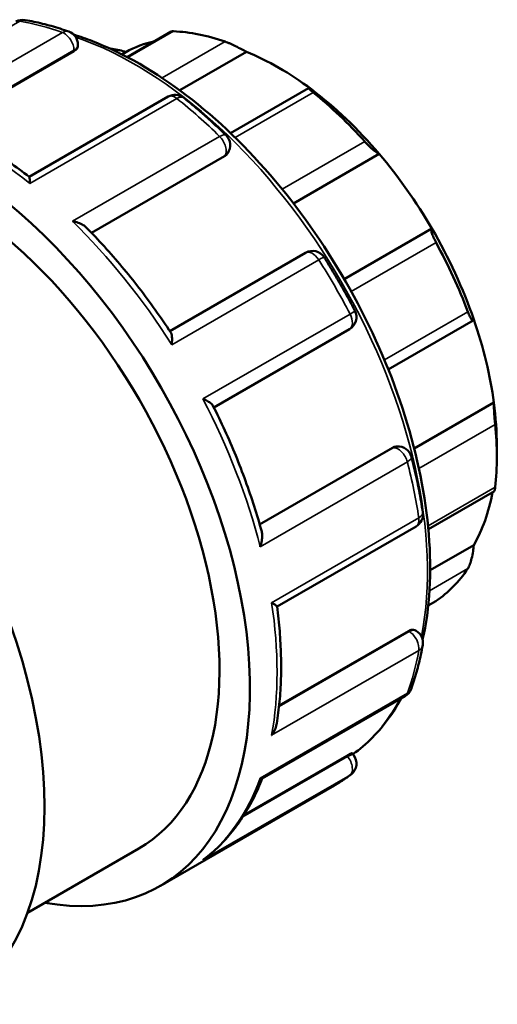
# Model space of a CAD drawing. Header units: millimetres. Extents: x -9 to 904, y -379 to 831.
# Tile 6 of 9: x 105 to 171, y 696 to 831. Entities that reach past the tile are written whole.
import ezdxf

# ---------------------------------------------------------------- set-up
doc = ezdxf.new("R2010")
doc.units = ezdxf.units.MM
doc.layers.add('Visible (ANSI)', color=7, linetype='Continuous', lineweight=50)
doc.layers.add('Visible Narrow (ANSI)', color=7, linetype='Continuous', lineweight=35)

msp = doc.modelspace()

# ---------------------------------------------------------------- linework, layer by layer
at = {"layer": 'Visible (ANSI)'}
for p, q in [((125.952, 828.916), (119.909, 825.436)), ((112.626, 826.245), (94.923, 816.051)), ((113.179, 827.135), (113.179, 826.941)), ((119.747, 826.109), (119.207, 825.799)), ((136.243, 826.154), (127.111, 820.895)), ((144.759, 821.197), (134.062, 815.036)), ((125.535, 820.026), (106.486, 809.057)), ((133.243, 811.862), (115.038, 801.379)), ((133.686, 812.291), (133.627, 812.207)), ((154.441, 812.185), (142.686, 805.416)), ((161.649, 801.979), (149.639, 795.063)), ((144.349, 798.658), (125.75, 787.948)), ((131.784, 777.498), (150.378, 788.206)), ((155.685, 782.703), (167.318, 789.402)), ((170.143, 778.156), (159.239, 771.877)), ((156.271, 771.977), (138.064, 761.492)), ((156.756, 772.135), (156.857, 772.144)), ((170.545, 772.279), (170.545, 770.739)), ((161.172, 760.83), (170.214, 766.037)), ((140.444, 750.24), (159.489, 761.207)), ((167.389, 758.653), (161.416, 755.213)), ((161.152, 750.393), (162.187, 750.99)), ((158.442, 746.889), (140.732, 736.69)), ((159.322, 747.018), (159.489, 746.922)), ((138.396, 726.702), (157.973, 737.975)), ((150.013, 729.843), (135.913, 721.724)), ((150.74, 730.172), (150.908, 729.963)), ((124.462, 712.033), (148.327, 725.776)), ((106.258, 708.359), (121.517, 717.146))]:
    msp.add_line(p, q, dxfattribs=at)
for centre, start, end in [((105.629, 828.641), 80.12223, 119.93599), ((111.289, 827.135), 0, 70.48152), ((126.478, 818.388), 51.43668, 119.93599), ((132.138, 813.375), 324.97291, 45.64909), ((145.292, 797.02), 32.40826, 119.93599), ((149.435, 789.844), 299.93599, 27.59228), ((157.029, 770.262), 14.36954, 95.23725), ((158.546, 762.845), 299.93599, 8.59744), ((158.546, 745.284), 349.62589, 60.06401), ((157.029, 739.613), 299.93599, 340.02782), ((149.435, 728.778), 307.29756, 38.80817)]:
    msp.add_arc(centre, 1.89, start, end, dxfattribs=at)
for centre, major_axis, start_param, end_param in [((139.361, 788.697), (-22.007, 38.216), 5.6943142, 5.933446), ((140.698, 789.466), (-21.064, 36.578), 6.1054024, 6.2778529), ((140.698, 789.466), (-21.064, 36.578), 5.3499073, 5.6495344), ((95.019, 763.162), (-29.443, 51.128), 2.6905658, 6.7342121), ((140.698, 789.466), (-21.064, 36.578), 5.0212158, 5.3499073), ((139.361, 788.697), (22.007, -38.216), 1.924403, 2.1635348), ((140.698, 789.466), (-21.064, 36.578), 4.7215888, 5.0212158), ((95.019, 763.162), (26.499, -46.016), 0, 2.2837885), ((66.876, 746.955), (-29.443, 51.128), 3.1415927, 6.2831853), ((140.698, 789.466), (-21.064, 36.578), 4.3928973, 4.7215888), ((139.361, 788.697), (22.007, -38.216), 1.2960845, 1.5352163), ((140.698, 789.466), (-21.064, 36.578), 4.0932703, 4.3928973), ((140.698, 789.466), (-21.064, 36.578), 3.9289245, 4.0932703), ((139.361, 788.697), (22.007, -38.216), 0.667766, 0.9068978), ((140.698, 789.466), (21.064, -36.578), 0.3233591, 0.5917189), ((139.361, 788.697), (22.007, -38.216), 0.0394474, 0.2785792)]:
    msp.add_ellipse(centre, major_axis=major_axis, ratio=0.5780931, start_param=start_param, end_param=end_param, dxfattribs=at)
for points, knots in [([(105.954, 830.503), (106.346, 830.434), (106.739, 830.359), (107.528, 830.192), (107.924, 830.101), (108.718, 829.904), (109.117, 829.798), (109.915, 829.571), (110.315, 829.45), (111.117, 829.194), (111.518, 829.059), (111.921, 828.916)], [5.94877116, 5.94877116, 5.94877116, 5.94877116, 5.97781706, 5.97781706, 6.00686297, 6.00686297, 6.03590887, 6.03590887, 6.06495478, 6.06495478, 6.09400068, 6.09400068, 6.09400068, 6.09400068]), ([(126.256, 828.959), (126.171, 828.962), (126.098, 828.958), (126.005, 828.94), (125.975, 828.929), (125.953, 828.916)], [0.356387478, 0.356387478, 0.356387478, 0.356387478, 0.396580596, 0.396580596, 0.422588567, 0.422588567, 0.422588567, 0.422588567]), ([(112.592, 828.504), (113.443, 828.241), (114.299, 827.942), (119.451, 825.945), (123.82, 823.424), (132.314, 816.932), (136.435, 812.96), (144.009, 803.98), (147.462, 798.977), (153.362, 788.439), (155.808, 782.907), (159.45, 771.859), (160.645, 766.345), (161.647, 755.874), (161.454, 750.919), (160.502, 746.23), (160.446, 745.968), (160.388, 745.708)], [6.0570766, 6.0570766, 6.0570766, 6.0570766, 6.1217325, 6.1217325, 6.4447657, 6.4447657, 6.7684242, 6.7684242, 7.0914526, 7.0914526, 7.4142377, 7.4142377, 7.7373353, 7.7373353, 8.0610564, 8.0610564, 8.0803491, 8.0803491, 8.0803491, 8.0803491]), ([(136.243, 826.154), (136.062, 826.256), (135.84, 826.377), (135.333, 826.643), (135.043, 826.789), (134.521, 827.041), (134.256, 827.164), (133.88, 827.328), (133.758, 827.379), (133.53, 827.47), (133.425, 827.51), (133.332, 827.543)], [0.67957108, 0.67957108, 0.67957108, 0.67957108, 0.77142148, 0.77142148, 0.86922899, 0.86922899, 0.94961522, 0.94961522, 0.98980834, 0.98980834, 1.03000146, 1.03000146, 1.03000146, 1.03000146]), ([(113.179, 826.941), (113.179, 826.94), (113.179, 826.939), (113.179, 826.826), (113.131, 826.7), (112.939, 826.458), (112.793, 826.342), (112.626, 826.245)], [0.43209014, 0.43209014, 0.43209014, 0.43209014, 0.43265195, 0.43265195, 0.50376548, 0.50376548, 0.57487901, 0.57487901, 0.57487901, 0.57487901]), ([(119.747, 826.109), (119.481, 826.209), (119.177, 826.304), (118.526, 826.462), (118.178, 826.523), (117.777, 826.56), (117.694, 826.565), (117.612, 826.569)], [0.67957108, 0.67957108, 0.67957108, 0.67957108, 0.77142148, 0.77142148, 0.86922899, 0.86922899, 0.89380723, 0.89380723, 0.89380723, 0.89380723]), ([(145.391, 820.598), (145.298, 820.673), (145.212, 820.743), (145.061, 820.87), (144.996, 820.927), (144.837, 821.071), (144.78, 821.134), (144.739, 821.206), (144.77, 821.209), (144.915, 821.151), (145.025, 821.095), (145.153, 821.023)], [0.35638748, 0.35638748, 0.35638748, 0.35638748, 0.3965806, 0.3965806, 0.43677371, 0.43677371, 0.51715995, 0.51715995, 0.61496745, 0.61496745, 0.70681786, 0.70681786, 0.70681786, 0.70681786]), ([(127.656, 819.866), (128.051, 819.552), (128.444, 819.231), (129.227, 818.579), (129.618, 818.247), (130.395, 817.572), (130.783, 817.23), (131.554, 816.533), (131.937, 816.179), (132.701, 815.461), (133.081, 815.096), (133.459, 814.727)], [0.18918463, 0.18918463, 0.18918463, 0.18918463, 0.21823053, 0.21823053, 0.24727644, 0.24727644, 0.27632234, 0.27632234, 0.30536824, 0.30536824, 0.33441415, 0.33441415, 0.33441415, 0.33441415]), ([(106.496, 809.05), (105.586, 809.748), (104.671, 810.415), (102.831, 811.683), (101.907, 812.284), (100.055, 813.418), (99.126, 813.951), (97.267, 814.945), (96.337, 815.407), (94.479, 816.257), (93.551, 816.646), (92.627, 816.996)], [6.11867414, 6.11867414, 6.11867414, 6.11867414, 6.18528661, 6.18528661, 6.25189907, 6.25189907, 6.31851153, 6.31851153, 6.38512399, 6.38512399, 6.45173645, 6.45173645, 6.45173645, 6.45173645]), ([(154.441, 812.185), (154.355, 812.217), (154.237, 812.281), (153.942, 812.481), (153.76, 812.622), (153.408, 812.923), (153.22, 813.095), (152.931, 813.376), (152.834, 813.474), (152.644, 813.671), (152.552, 813.77), (152.466, 813.866)], [0.67957108, 0.67957108, 0.67957108, 0.67957108, 0.77142148, 0.77142148, 0.86922899, 0.86922899, 0.94961522, 0.94961522, 0.98980834, 0.98980834, 1.03000146, 1.03000146, 1.03000146, 1.03000146]), ([(106.496, 809.05), (106.508, 809.04), (106.519, 809.013), (106.545, 808.904), (106.556, 808.798), (106.573, 808.526), (106.577, 808.355), (106.577, 808.16), (106.577, 808.158), (106.577, 808.156)], [0.14642131, 0.14642131, 0.14642131, 0.14642131, 0.19541368, 0.19541368, 0.27605031, 0.27605031, 0.3607304, 0.3607304, 0.36159819, 0.36159819, 0.36159819, 0.36159819]), ([(112.424, 802.977), (112.427, 802.977), (112.43, 802.976), (112.705, 802.925), (112.971, 802.854), (113.459, 802.677), (113.685, 802.573), (114.046, 802.354), (114.192, 802.243), (114.311, 802.123)], [-0.00087618, -0.00087618, -0.00087618, -0.00087618, 0, 0, 0.08405627, 0.08405627, 0.16422341, 0.16422341, 0.22903701, 0.22903701, 0.22903701, 0.22903701]), ([(125.894, 787.73), (125.202, 788.784), (124.492, 789.822), (123.037, 791.863), (122.292, 792.866), (120.772, 794.833), (119.996, 795.797), (118.416, 797.682), (117.612, 798.604), (115.98, 800.399), (115.151, 801.274), (114.311, 802.123)], [5.59710492, 5.59710492, 5.59710492, 5.59710492, 5.66226728, 5.66226728, 5.72742963, 5.72742963, 5.79259199, 5.79259199, 5.85775434, 5.85775434, 5.9229167, 5.9229167, 5.9229167, 5.9229167]), ([(162.223, 800.052), (162.158, 800.169), (162.096, 800.289), (161.979, 800.526), (161.925, 800.643), (161.78, 800.975), (161.707, 801.173), (161.605, 801.515), (161.576, 801.671), (161.579, 801.886), (161.605, 801.951), (161.649, 801.979)], [0.35638748, 0.35638748, 0.35638748, 0.35638748, 0.3965806, 0.3965806, 0.43677371, 0.43677371, 0.51715995, 0.51715995, 0.61496745, 0.61496745, 0.70681786, 0.70681786, 0.70681786, 0.70681786]), ([(146.887, 798.033), (147.189, 797.558), (147.487, 797.08), (148.074, 796.12), (148.364, 795.636), (148.936, 794.665), (149.217, 794.177), (149.773, 793.196), (150.046, 792.704), (150.585, 791.714), (150.85, 791.218), (151.11, 790.719)], [0.7127834, 0.7127834, 0.7127834, 0.7127834, 0.74182931, 0.74182931, 0.77087521, 0.77087521, 0.79992112, 0.79992112, 0.82896702, 0.82896702, 0.85801292, 0.85801292, 0.85801292, 0.85801292]), ([(167.389, 789.539), (167.372, 789.454), (167.34, 789.4), (167.245, 789.386), (167.18, 789.433), (167.04, 789.615), (166.961, 789.747), (166.829, 790.015), (166.783, 790.116), (166.689, 790.335), (166.642, 790.453), (166.596, 790.575)], [0.67957108, 0.67957108, 0.67957108, 0.67957108, 0.77142148, 0.77142148, 0.86922899, 0.86922899, 0.94961522, 0.94961522, 0.98980834, 0.98980834, 1.03000146, 1.03000146, 1.03000146, 1.03000146]), ([(125.894, 787.73), (125.951, 787.643), (125.992, 787.52), (126.052, 787.21), (126.066, 787.015), (126.064, 786.583), (126.046, 786.341), (126.014, 786.086), (126.013, 786.083), (126.013, 786.081)], [0.12447354, 0.12447354, 0.12447354, 0.12447354, 0.19541368, 0.19541368, 0.27605031, 0.27605031, 0.3607304, 0.3607304, 0.36159819, 0.36159819, 0.36159819, 0.36159819]), ([(130.294, 778.667), (130.296, 778.666), (130.298, 778.665), (130.532, 778.567), (130.747, 778.462), (131.118, 778.251), (131.279, 778.142), (131.525, 777.933), (131.616, 777.831), (131.665, 777.734)], [-0.00087618, -0.00087618, -0.00087618, -0.00087618, 0, 0, 0.08405627, 0.08405627, 0.16422341, 0.16422341, 0.23857901, 0.23857901, 0.23857901, 0.23857901]), ([(138.344, 760.498), (138.028, 761.651), (137.684, 762.806), (136.944, 765.12), (136.548, 766.278), (135.704, 768.59), (135.257, 769.744), (134.313, 772.046), (133.816, 773.192), (132.776, 775.474), (132.232, 776.608), (131.665, 777.734)], [5.07267502, 5.07267502, 5.07267502, 5.07267502, 5.13783318, 5.13783318, 5.20299135, 5.20299135, 5.26814951, 5.26814951, 5.33330768, 5.33330768, 5.39846584, 5.39846584, 5.39846584, 5.39846584]), ([(170.322, 775.168), (170.311, 775.283), (170.299, 775.41), (170.276, 775.674), (170.264, 775.813), (170.23, 776.229), (170.21, 776.51), (170.176, 777.046), (170.161, 777.33), (170.144, 777.807), (170.141, 778.004), (170.143, 778.156)], [0.35638748, 0.35638748, 0.35638748, 0.35638748, 0.3965806, 0.3965806, 0.43677371, 0.43677371, 0.51715995, 0.51715995, 0.61496745, 0.61496745, 0.70681786, 0.70681786, 0.70681786, 0.70681786]), ([(158.86, 770.731), (158.992, 770.219), (159.117, 769.707), (159.358, 768.685), (159.473, 768.175), (159.692, 767.158), (159.795, 766.651), (159.992, 765.639), (160.084, 765.134), (160.258, 764.128), (160.339, 763.627), (160.415, 763.127)], [1.23638218, 1.23638218, 1.23638218, 1.23638218, 1.26542808, 1.26542808, 1.29447399, 1.29447399, 1.32351989, 1.32351989, 1.35256579, 1.35256579, 1.3816117, 1.3816117, 1.3816117, 1.3816117]), ([(170.215, 766.037), (170.226, 766.044), (170.239, 766.071), (170.264, 766.166), (170.276, 766.225), (170.299, 766.375), (170.311, 766.465), (170.322, 766.567)], [0.90009045, 0.90009045, 0.90009045, 0.90009045, 0.94961522, 0.94961522, 0.98980834, 0.98980834, 1.03000146, 1.03000146, 1.03000146, 1.03000146]), ([(138.344, 760.498), (138.387, 760.341), (138.409, 760.168), (138.421, 759.751), (138.4, 759.5), (138.308, 758.982), (138.236, 758.711), (138.141, 758.443), (138.14, 758.44), (138.139, 758.437)], [0.13369468, 0.13369468, 0.13369468, 0.13369468, 0.19541368, 0.19541368, 0.27605031, 0.27605031, 0.3607304, 0.3607304, 0.36159819, 0.36159819, 0.36159819, 0.36159819]), ([(166.596, 755.452), (166.642, 755.521), (166.689, 755.608), (166.783, 755.807), (166.829, 755.921), (166.961, 756.287), (167.04, 756.565), (167.18, 757.143), (167.245, 757.482), (167.34, 758.111), (167.372, 758.402), (167.389, 758.653)], [0.35638748, 0.35638748, 0.35638748, 0.35638748, 0.3965806, 0.3965806, 0.43677371, 0.43677371, 0.51715995, 0.51715995, 0.61496745, 0.61496745, 0.70681786, 0.70681786, 0.70681786, 0.70681786]), ([(139.706, 750.774), (139.708, 750.773), (139.709, 750.772), (139.876, 750.676), (140.02, 750.588), (140.247, 750.438), (140.333, 750.375), (140.42, 750.294), (140.44, 750.269), (140.443, 750.252)], [-0.00087618, -0.00087618, -0.00087618, -0.00087618, 0, 0, 0.08405627, 0.08405627, 0.16422341, 0.16422341, 0.21668938, 0.21668938, 0.21668938, 0.21668938]), ([(140.408, 734.244), (140.565, 735.223), (140.691, 736.222), (140.881, 738.259), (140.945, 739.297), (141.011, 741.408), (141.012, 742.48), (140.955, 744.654), (140.895, 745.757), (140.714, 747.986), (140.593, 749.114), (140.443, 750.252)], [4.54390725, 4.54390725, 4.54390725, 4.54390725, 4.6104999, 4.6104999, 4.67709255, 4.67709255, 4.7436852, 4.7436852, 4.81027785, 4.81027785, 4.87687049, 4.87687049, 4.87687049, 4.87687049]), ([(158.442, 746.889), (158.61, 746.985), (158.783, 747.053), (159.09, 747.097), (159.223, 747.075), (159.321, 747.018), (159.322, 747.018), (159.322, 747.018)], [0.57487983, 0.57487983, 0.57487983, 0.57487983, 0.64599337, 0.64599337, 0.7171069, 0.7171069, 0.71730091, 0.71730091, 0.71730091, 0.71730091]), ([(160.405, 744.944), (160.328, 744.523), (160.245, 744.106), (160.067, 743.282), (159.973, 742.874), (159.771, 742.068), (159.664, 741.669), (159.439, 740.881), (159.321, 740.491), (159.072, 739.722), (158.942, 739.342), (158.806, 738.968)], [1.75998095, 1.75998095, 1.75998095, 1.75998095, 1.78902686, 1.78902686, 1.81807276, 1.81807276, 1.84711867, 1.84711867, 1.87616457, 1.87616457, 1.90521047, 1.90521047, 1.90521047, 1.90521047]), ([(157.449, 737.674), (156.951, 736.752), (156.406, 735.877), (154.402, 733.075), (152.73, 731.39), (150.839, 730.048)], [8.29912045, 8.29912045, 8.29912045, 8.29912045, 8.38364624, 8.38364624, 8.58659884, 8.58659884, 8.58659884, 8.58659884]), ([(140.408, 734.244), (140.403, 734.212), (140.397, 734.179), (140.34, 733.884), (140.253, 733.624), (140.025, 733.117), (139.879, 732.869), (139.709, 732.637), (139.708, 732.635), (139.706, 732.632)], [0.1853712, 0.1853712, 0.1853712, 0.1853712, 0.19541368, 0.19541368, 0.27605031, 0.27605031, 0.3607304, 0.3607304, 0.36159819, 0.36159819, 0.36159819, 0.36159819]), ([(150.013, 729.843), (150.181, 729.94), (150.338, 730.025), (150.58, 730.14), (150.664, 730.172), (150.724, 730.179), (150.735, 730.177), (150.739, 730.171)], [0.57487901, 0.57487901, 0.57487901, 0.57487901, 0.64599254, 0.64599254, 0.71710607, 0.71710607, 0.74604063, 0.74604063, 0.74604063, 0.74604063]), ([(130.531, 715.749), (131.22, 716.28), (131.879, 716.856), (133.133, 718.091), (133.728, 718.751), (134.851, 720.148), (135.379, 720.886), (136.366, 722.434), (136.825, 723.245), (137.67, 724.93), (138.056, 725.804), (138.408, 726.709)], [4.00317062, 4.00317062, 4.00317062, 4.00317062, 4.0747885, 4.0747885, 4.14640638, 4.14640638, 4.21802426, 4.21802426, 4.28964215, 4.28964215, 4.36093982, 4.36093982, 4.36093982, 4.36093982]), ([(138.139, 726.774), (138.14, 726.774), (138.141, 726.773), (138.234, 726.726), (138.306, 726.699), (138.371, 726.694), (138.386, 726.696), (138.396, 726.702)], [-0.00087618, -0.00087618, -0.00087618, -0.00087618, 0, 0, 0.08405627, 0.08405627, 0.11717316, 0.11717316, 0.11717316, 0.11717316]), ([(150.58, 727.275), (150.436, 727.165), (150.291, 727.057), (149.998, 726.846), (149.85, 726.742), (149.552, 726.538), (149.402, 726.438), (149.098, 726.242), (148.946, 726.146), (148.638, 725.958), (148.483, 725.866), (148.327, 725.776)], [2.28357973, 2.28357973, 2.28357973, 2.28357973, 2.298489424, 2.298489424, 2.313399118, 2.313399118, 2.328308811, 2.328308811, 2.343218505, 2.343218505, 2.358128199, 2.358128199, 2.358128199, 2.358128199]), ([(130.531, 715.749), (130.456, 715.691), (130.379, 715.637), (130.298, 715.584), (130.296, 715.582), (130.294, 715.581)], [0.332387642, 0.332387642, 0.332387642, 0.332387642, 0.360730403, 0.360730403, 0.361598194, 0.361598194, 0.361598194, 0.361598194])]:
    msp.add_open_spline(points, degree=3, knots=knots, dxfattribs=at)
for points in [[(133.627, 812.207), (133.529, 812.068), (133.395, 811.949), (133.243, 811.862)], [(156.271, 771.977), (156.421, 772.063), (156.588, 772.119), (156.756, 772.135)], [(162.187, 750.99), (162.199, 750.997), (162.211, 751.004), (162.223, 751.012)]]:
    msp.add_open_spline(points, degree=3, dxfattribs=at)
at = {"layer": 'Visible Narrow (ANSI)'}
for p, q in [((85.038, 818.748), (105.191, 830.353)), ((111.038, 828.797), (90.885, 817.192)), ((120.029, 825.373), (126.256, 828.959)), ((133.332, 827.543), (124.709, 822.577)), ((94.805, 816.103), (112.626, 826.365)), ((112.626, 826.365), (112.626, 826.245)), ((134.686, 814.433), (145.391, 820.598)), ((106.577, 808.156), (126.729, 819.761)), ((132.577, 814.582), (112.424, 802.977)), ((152.466, 813.866), (141.152, 807.35)), ((115.011, 801.407), (133.295, 811.936)), ((133.295, 811.936), (133.243, 811.862)), ((150.605, 793.361), (162.223, 800.052)), ((126.013, 786.081), (146.166, 797.686)), ((150.446, 790.272), (130.294, 778.667)), ((166.596, 790.575), (155.157, 783.988)), ((159.88, 769.155), (170.322, 775.168)), ((156.361, 771.985), (138.075, 761.455)), ((156.271, 771.977), (156.361, 771.985)), ((138.139, 758.437), (158.292, 770.042)), ((170.322, 766.567), (161.13, 761.274)), ((159.859, 762.38), (139.706, 750.774)), ((161.321, 752.415), (166.596, 755.452)), ((162.223, 751.012), (161.152, 750.395)), ((158.546, 746.829), (140.718, 736.563)), ((158.442, 746.889), (158.546, 746.829)), ((139.706, 732.632), (159.859, 744.237)), ((158.292, 738.379), (138.139, 726.774)), ((150.103, 729.732), (135.747, 721.465)), ((150.013, 729.843), (150.103, 729.732)), ((130.294, 715.581), (150.446, 727.186))]:
    msp.add_line(p, q, dxfattribs=at)
for centre, major_axis, ratio, start_param, end_param in [((105.629, 828.641), (0.324, 1.862), 0.7350753, 0, 0.5497351), ((118.884, 776.904), (29.443, -51.128), 0.5780931, 2.5473128, 2.6925423), ((111.289, 827.135), (0.631, 1.781), 0.6760742, 0, 0.6688036), ((111.289, 827.135), (-0.943, 1.638), 0.5780931, 3.9289245, 5.6889055), ((120.998, 778.122), (28.265, -49.083), 0.5780931, 0.5835039, 2.5619447), ((111.289, 827.135), (1.89, 0), 0.5758617, 5.4977871, 6.2831853), ((126.478, 818.388), (-0.943, 1.638), 0.5780931, 5.3105362, 6.2831853), ((126.478, 818.388), (1.178, 1.478), 0.4594832, 0, 0.8620677), ((118.884, 776.904), (29.443, -51.128), 0.5780931, 2.0237141, 2.1689436), ((98.731, 765.299), (29.443, -51.128), 0.5780931, 2.1689436, 2.5473128), ((132.138, 813.375), (1.321, 1.351), 0.3570614, 0, 0.9034679), ((132.138, 813.375), (0.943, -1.638), 0.5780931, 0.2637331, 2.0237141), ((132.138, 813.375), (1.548, -1.085), 0.7877574, 5.930605, 6.2831853), ((98.731, 765.299), (29.443, -51.128), 0.5780931, 1.6453448, 2.0237141), ((145.292, 797.02), (-0.943, 1.638), 0.5780931, 4.7869374, 6.2831853), ((145.292, 797.02), (1.596, 1.013), 0.060773, 0, 0.953094), ((118.884, 776.904), (29.443, -51.128), 0.5780931, 1.5001153, 1.6453448), ((149.435, 789.844), (0.943, -1.638), 0.5780931, 0, 1.5001153), ((149.435, 789.844), (1.675, 0.875), 0.0576257, 5.3299585, 6.2831853), ((98.731, 765.299), (29.443, -51.128), 0.5780931, 1.121746, 1.5001153), ((157.029, 770.262), (-0.173, 1.882), 0.7885742, 0, 0.3479284), ((157.029, 770.262), (-0.943, 1.638), 0.5780931, 4.2633387, 6.0233196), ((157.029, 770.262), (1.831, 0.469), 0.3542212, 5.3788072, 6.2831853), ((118.884, 776.904), (29.443, -51.128), 0.5780931, 0.9765165, 1.121746), ((158.546, 762.845), (1.869, 0.283), 0.456872, 5.4198211, 6.2831853), ((158.546, 762.845), (0.943, -1.638), 0.5780931, 0, 0.9765165), ((98.731, 765.299), (29.443, -51.128), 0.5780931, 0.5981472, 0.9765165), ((158.546, 745.284), (0.943, 1.638), 0.5780931, 0, 0.7834645), ((158.546, 745.284), (-0.943, 1.638), 0.5780931, 3.7397399, 5.4997209), ((118.884, 776.904), (29.443, -51.128), 0.5780931, 0.4529177, 0.5981472), ((158.546, 745.284), (1.859, -0.34), 0.6743022, 5.6116074, 6.2831853), ((157.029, 739.613), (0.943, -1.638), 0.5780931, 0, 0.4529177), ((157.029, 739.613), (1.776, -0.646), 0.7336999, 5.7298861, 6.2831853), ((120.998, 778.122), (28.265, -49.083), 0.5780931, 0.057113, 0.3481538), ((149.435, 728.778), (1.473, 1.184), 0.2127125, 0, 0.9377138), ((149.435, 728.778), (0.943, -1.638), 0.5780931, 0.0745485, 1.8345294), ((98.731, 765.299), (29.443, -51.128), 0.5780931, 0.0745485, 0.4529177), ((118.884, 776.904), (29.443, -51.128), 0.5780931, 0, 0.0745485), ((149.435, 728.778), (1.145, -1.503), 0.8137045, 6.1784433, 6.2831853)]:
    msp.add_ellipse(centre, major_axis=major_axis, ratio=ratio, start_param=start_param, end_param=end_param, dxfattribs=at)

doc.saveas('drawing.dxf')
